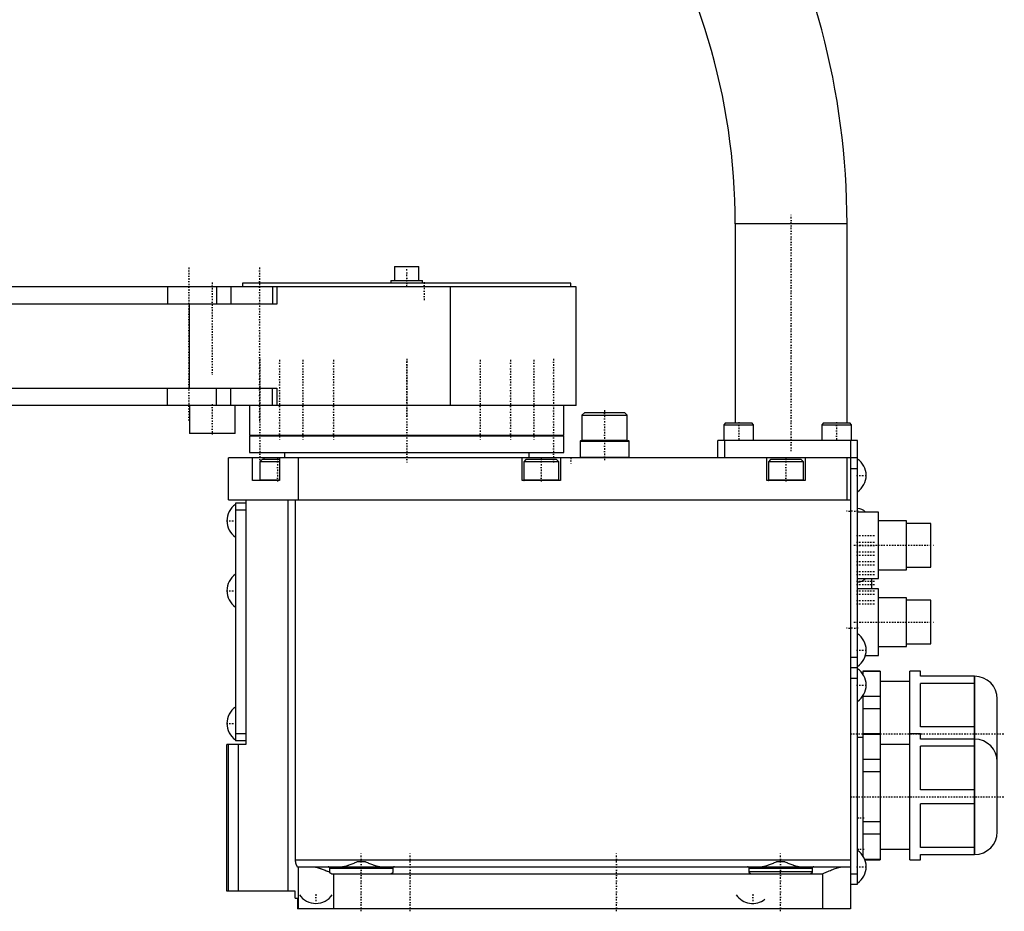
# Model space of a CAD drawing. Extents: x -392 to 171, y -1 to 595.
# Tile 2 of 3: x -111 to 171, y -1 to 254. Entities that reach past the tile are written whole.
import ezdxf

# ---------------------------------------------------------------- set-up
doc = ezdxf.new("R2010")
doc.units = 0
doc.linetypes.add('CENTER', pattern=[1.5, 0.45, -0.5, 0.05, -0.5])
doc.layers.add('AM_0', color=7, linetype='CONTINUOUS')
doc.layers.add('AM_7', color=7, linetype='CENTER')

msp = doc.modelspace()

# ---------------------------------------------------------------- linework, layer by layer
at = {"layer": 'AM_0', "color": 7, "linetype": 'CONTINUOUS'}
for p, q in [((94, 196), (94, 139)), ((126, 196), (94, 196)), ((126, 139), (126, 196)), ((-3.5, 183.8), (-3.5, 179.8)), ((-3.5, 183.8), (3.5, 183.8)), ((3.5, 179.8), (3.5, 183.8)), ((48.48, 178), (-264, 178)), ((-68.45, 178), (-68.45, 173)), ((-54.43, 178), (-54.43, 173)), ((-50.31, 178), (-50.31, 173)), ((-47, 179), (-47, 178)), ((47, 179), (-47, 179)), ((-38.37, 178), (-38.37, 173)), ((-37.21, 178), (-37.21, 173)), ((-4.5, 179.8), (-4.5, 179)), ((-4.5, 179.8), (4.5, 179.8)), ((4.5, 179), (4.5, 179.8)), ((12.56, 144), (12.56, 178)), ((47, 178), (47, 179)), ((48.48, 176), (48.48, 178)), ((48.5, 176), (48.48, 176)), ((48.5, 146), (48.5, 176)), ((-37.21, 173), (-190.84, 173)), ((-62.15, 149), (-62.15, 173)), ((-190.84, 149), (-37.21, 149)), ((-68.45, 144), (-68.45, 149)), ((-54.43, 144), (-54.43, 149)), ((-50.31, 144), (-50.31, 149)), ((-38.37, 144), (-38.37, 149)), ((-37.21, 149), (-37.21, 144)), ((48.48, 144), (-264, 144)), ((-62.13, 144), (-62.13, 136)), ((-49.13, 136), (-49.13, 144)), ((-45, 144), (-45, 135.5)), ((45, 135.5), (45, 144)), ((48.48, 146), (48.5, 146)), ((48.48, 144), (48.48, 146)), ((50.92, 142), (50.12, 141.2)), ((50.12, 141.2), (50.12, 134.1)), ((50.12, 141.2), (63.12, 141.2)), ((50.92, 142), (62.32, 142)), ((63.12, 141.2), (62.32, 142)), ((63.12, 134.1), (63.12, 141.2)), ((91.25, 139), (90.75, 138.5)), ((90.75, 138.5), (90.75, 134.1)), ((90.75, 138.5), (99.25, 138.5)), ((91.25, 139), (98.75, 139)), ((99.25, 138.5), (98.75, 139)), ((99.25, 134.1), (99.25, 138.5)), ((119.25, 139), (118.75, 138.5)), ((118.75, 138.5), (118.75, 134.1)), ((118.75, 138.5), (127.25, 138.5)), ((119.25, 139), (126.75, 139)), ((127.25, 138.5), (126.75, 139)), ((127.25, 134.1), (127.25, 138.5)), ((-49.13, 136), (-62.13, 136)), ((-45, 135.5), (45, 135.5)), ((-45, 135.3), (-45, 130.5)), ((-45, 135.3), (45, 135.3)), ((-40.98, 135.5), (-40.98, 135.3)), ((-35.87, 135.3), (-35.87, 135.5)), ((-35.13, 135.5), (-35.13, 135.3)), ((-29.51, 135.3), (-29.51, 135.5)), ((-28.46, 135.5), (-28.46, 135.3)), ((-21.14, 135.3), (-21.14, 135.5)), ((-19.85, 135.5), (-19.85, 135.3)), ((-1.42, 135.3), (-1.42, 135.5)), ((1.42, 135.5), (1.42, 135.3)), ((19.85, 135.3), (19.85, 135.5)), ((21.14, 135.5), (21.14, 135.3)), ((28.46, 135.3), (28.46, 135.5)), ((29.51, 135.5), (29.51, 135.3)), ((35.13, 135.3), (35.13, 135.5)), ((35.87, 135.5), (35.87, 135.3)), ((40.98, 135.3), (40.98, 135.5)), ((45, 130.5), (45, 135.3)), ((49.82, 134), (49.62, 133.8)), ((49.62, 133.8), (49.62, 129.2)), ((49.62, 133.8), (63.62, 133.8)), ((49.82, 134), (63.42, 134)), ((50.12, 134.1), (50.22, 134)), ((50.12, 134.1), (63.12, 134.1)), ((63.03, 134), (63.12, 134.1)), ((63.62, 133.8), (63.42, 134)), ((63.62, 129.2), (63.62, 133.8)), ((89, 129), (89, 134)), ((129, 134), (89, 134)), ((90.75, 134.1), (99.25, 134.1)), ((91, 129), (91, 134)), ((118.75, 134.1), (127.25, 134.1)), ((127, 134), (127, 0)), ((129, 7), (129, 134)), ((-45, 130.5), (45, 130.5)), ((-35, 130.5), (-35, 129)), ((35, 129), (35, 130.5)), ((-51, 117), (-51, 129)), ((129, 129), (-51, 129)), ((-44.14, 122.5), (-44.14, 129)), ((-41.4, 128.5), (-42, 127.9)), ((-42, 127.9), (-42, 122.6)), ((-36.36, 127.9), (-42, 127.9)), ((-36.36, 128.5), (-41.4, 128.5)), ((-40.89, 129), (-40.89, 128.5)), ((-36.36, 129), (-36.36, 122.5)), ((-31, 117), (-31, 129)), ((33, 122.5), (33, 129)), ((34.1, 128.5), (33.5, 127.9)), ((33.5, 127.9), (33.5, 122.6)), ((43.5, 127.9), (33.5, 127.9)), ((42.9, 128.5), (34.1, 128.5)), ((43.5, 127.9), (42.9, 128.5)), ((43.5, 122.6), (43.5, 127.9)), ((44, 129), (44, 122.5)), ((49.62, 129.2), (49.82, 129)), ((49.62, 129.2), (63.62, 129.2)), ((63.42, 129), (63.62, 129.2)), ((103, 122.5), (103, 129)), ((104.1, 128.5), (103.5, 127.9)), ((103.5, 127.9), (103.5, 122.6)), ((113.5, 127.9), (103.5, 127.9)), ((112.9, 128.5), (104.1, 128.5)), ((113.5, 127.9), (112.9, 128.5)), ((113.5, 122.6), (113.5, 127.9)), ((114, 129), (114, 122.5)), ((126, 117), (126, 129)), ((127, 126), (129, 126)), ((-36.36, 122.5), (-44.14, 122.5)), ((-36.36, 122.6), (-42, 122.6)), ((44, 122.5), (33, 122.5)), ((43.5, 122.6), (33.5, 122.6)), ((114, 122.5), (103, 122.5)), ((113.5, 122.6), (103.5, 122.6)), ((-51, 117), (127, 117)), ((-46, 116), (-49, 116)), ((-49, 116), (-49, 48)), ((-46, 117), (-46, 47)), ((-33.91, 5), (-33.91, 117)), ((-31.9, 117), (-31.9, 14)), ((-46, 114), (-49, 114)), ((135, 113.5), (129, 113.5)), ((135, 94.5), (135, 113.5)), ((143, 111), (135, 111)), ((143, 97), (143, 111)), ((150, 110.25), (143, 110.25)), ((150, 97.75), (150, 110.25)), ((135, 97), (143, 97)), ((143, 97.75), (150, 97.75)), ((129, 94.5), (135, 94.5)), ((133.1, 91.5), (133.1, 94.5)), ((135, 91.5), (129, 91.5)), ((135, 72.5), (135, 91.5)), ((143, 89), (135, 89)), ((143, 75), (143, 89)), ((150, 88.25), (143, 88.25)), ((150, 75.75), (150, 88.25)), ((135, 75), (143, 75)), ((143, 75.75), (150, 75.75)), ((127, 72), (129, 72)), ((131.27, 72.5), (135, 72.5)), ((127, 69), (129, 69)), ((135.5, 68), (130.5, 68)), ((130.5, 68), (130.5, 67.17)), ((135.5, 67.89), (130.5, 67.89)), ((135.5, 68), (135.5, 14)), ((147, 68), (144, 68)), ((144, 14), (144, 68)), ((147, 66.5), (147, 68)), ((127, 66), (129, 66)), ((144, 65), (135.5, 65)), ((162.51, 66.5), (147, 66.5)), ((162.47, 66.5), (162.47, 15.5)), ((162.51, 15.5), (162.51, 66.5)), ((147, 52.02), (147, 64.48)), ((162.47, 64.48), (147, 64.48)), ((130.5, 60.83), (130.5, 15.17)), ((135.5, 60.69), (130.5, 60.69)), ((169, 21.99), (169, 60.01)), ((135.5, 57.19), (130.5, 57.19)), ((162.47, 52.02), (147, 52.02)), ((-46, 50), (-49, 50)), ((-46, 48), (-49, 48)), ((130.5, 49), (129, 49)), ((135.5, 50), (130.5, 50)), ((135.5, 49.89), (130.5, 49.89)), ((147, 50), (144, 50)), ((147, 48.5), (147, 50)), ((162.51, 48.5), (147, 48.5)), ((-51.5, 5), (-51.5, 47)), ((-46, 47), (-51.5, 47)), ((-51.04, 5), (-51.04, 47)), ((-48.13, 5), (-48.13, 47)), ((144, 47), (135.5, 47)), ((162.47, 46.48), (147, 46.48)), ((147, 34.02), (147, 46.48)), ((135.5, 42.69), (130.5, 42.69)), ((135.5, 39.19), (130.5, 39.19)), ((162.47, 34.02), (147, 34.02)), ((162.47, 29.98), (147, 29.98)), ((147, 17.52), (147, 29.98)), ((135.5, 24.81), (130.5, 24.81)), ((135.5, 21.31), (130.5, 21.31)), ((135.5, 17), (144, 17)), ((162.47, 17.52), (147, 17.52)), ((135.5, 14.11), (131.06, 14.11)), ((147, 15.5), (162.51, 15.5)), ((147, 14), (147, 15.5)), ((-31.9, 14), (127, 14)), ((-31.23, 12), (127, 12)), ((-31, 0), (-31, 12)), ((-4, 11.5), (-22, 11.5)), ((-22, 10.5), (-22, 11.5)), ((-14.1, 13.5), (-11.9, 13.5)), ((-4, 11.5), (-4, 10.5)), ((116, 11.5), (98, 11.5)), ((98, 10.5), (98, 11.5)), ((105.9, 13.5), (108.1, 13.5)), ((116, 11.5), (116, 10.5)), ((131.11, 14), (135.5, 14)), ((144, 14), (147, 14)), ((-21.5, 10), (119, 10)), ((-21, 10), (-21, 0)), ((116, 10.5), (98, 10.5)), ((119, 10), (119, 0)), ((127, 10), (129, 10)), ((127, 7), (129, 7)), ((-31.9, 5), (-51.5, 5)), ((-31.9, 3), (-31.9, 5)), ((-31.9, 3), (-31.3, 3)), ((-31.3, 3), (-31.3, 0)), ((127, 0), (-31.3, 0))]:
    msp.add_line(p, q, dxfattribs=at)
for points in [[(-31.9, 14, 0), (-31.9, 13.99, 0), (-31.9, 13.96, 0), (-31.9, 13.93, 0), (-31.9, 13.91, 0), (-31.9, 13.9, 0), (-31.9, 13.87, 0), (-31.89, 13.84, 0), (-31.89, 13.81, 0), (-31.89, 13.78, 0), (-31.89, 13.75, 0), (-31.89, 13.74, 0), (-31.89, 13.72, 0), (-31.89, 13.69, 0), (-31.88, 13.67, 0), (-31.88, 13.64, 0), (-31.88, 13.61, 0), (-31.88, 13.58, 0), (-31.88, 13.56, 0), (-31.87, 13.55, 0), (-31.87, 13.52, 0), (-31.87, 13.49, 0), (-31.87, 13.48, 0), (-31.86, 13.46, 0), (-31.86, 13.43, 0), (-31.86, 13.4, 0), (-31.85, 13.39, 0), (-31.85, 13.38, 0), (-31.85, 13.35, 0), (-31.84, 13.32, 0), (-31.84, 13.29, 0), (-31.83, 13.26, 0), (-31.83, 13.24, 0), (-31.83, 13.22, 0), (-31.82, 13.21, 0), (-31.82, 13.18, 0), (-31.81, 13.15, 0), (-31.81, 13.13, 0), (-31.8, 13.1, 0), (-31.8, 13.07, 0), (-31.79, 13.06, 0), (-31.79, 13.05, 0), (-31.79, 13.02, 0), (-31.78, 13, 0), (-31.77, 12.97, 0), (-31.77, 12.94, 0), (-31.76, 12.92, 0), (-31.76, 12.91, 0), (-31.75, 12.9, 0), (-31.75, 12.87, 0), (-31.74, 12.85, 0), (-31.73, 12.82, 0), (-31.73, 12.8, 0), (-31.72, 12.78, 0), (-31.72, 12.77, 0), (-31.71, 12.75, 0), (-31.7, 12.73, 0), (-31.7, 12.71, 0), (-31.69, 12.69, 0), (-31.68, 12.67, 0), (-31.68, 12.65, 0), (-31.67, 12.64, 0), (-31.67, 12.63, 0), (-31.66, 12.61, 0), (-31.65, 12.59, 0), (-31.65, 12.58, 0), (-31.65, 12.57, 0), (-31.64, 12.55, 0), (-31.63, 12.53, 0), (-31.63, 12.52, 0), (-31.62, 12.51, 0), (-31.61, 12.49, 0), (-31.61, 12.47, 0), (-31.6, 12.45, 0), (-31.59, 12.44, 0), (-31.58, 12.42, 0), (-31.58, 12.41, 0), (-31.58, 12.4, 0), (-31.57, 12.38, 0), (-31.56, 12.37, 0), (-31.55, 12.35, 0), (-31.54, 12.33, 0), (-31.53, 12.32, 0), (-31.53, 12.31, 0), (-31.53, 12.3, 0), (-31.52, 12.29, 0), (-31.51, 12.27, 0), (-31.5, 12.26, 0), (-31.49, 12.24, 0), (-31.48, 12.23, 0), (-31.48, 12.22, 0), (-31.48, 12.22, 0), (-31.47, 12.2, 0), (-31.46, 12.19, 0), (-31.45, 12.18, 0), (-31.44, 12.17, 0), (-31.43, 12.16, 0), (-31.43, 12.15, 0), (-31.43, 12.14, 0), (-31.42, 12.13, 0), (-31.41, 12.12, 0), (-31.4, 12.11, 0), (-31.39, 12.1, 0), (-31.39, 12.1, 0), (-31.38, 12.09, 0), (-31.38, 12.09, 0), (-31.37, 12.08, 0), (-31.36, 12.07, 0), (-31.36, 12.07, 0), (-31.35, 12.06, 0), (-31.35, 12.06, 0), (-31.34, 12.05, 0), (-31.33, 12.05, 0), (-31.33, 12.04, 0), (-31.32, 12.04, 0), (-31.32, 12.03, 0), (-31.31, 12.03, 0), (-31.3, 12.02, 0), (-31.29, 12.02, 0), (-31.29, 12.02, 0), (-31.29, 12.01, 0), (-31.28, 12.01, 0), (-31.27, 12.01, 0), (-31.27, 12.01, 0), (-31.26, 12, 0), (-31.25, 12, 0), (-31.25, 12, 0), (-31.25, 12, 0), (-31.24, 12, 0), (-31.23, 12, 0), (-31.23, 12, 0)], [(-27, 12, 0), (-26.88, 12, 0), (-26.63, 11.98, 0), (-26.37, 11.95, 0), (-26.25, 11.93, 0), (-26.11, 11.91, 0), (-25.85, 11.86, 0), (-25.58, 11.79, 0), (-25.31, 11.72, 0), (-25.03, 11.63, 0), (-24.75, 11.54, 0), (-24.61, 11.5, 0), (-24.46, 11.45, 0), (-24.18, 11.34, 0), (-23.89, 11.23, 0), (-23.6, 11.12, 0), (-23.31, 11, 0), (-23.02, 10.88, 0), (-22.87, 10.82, 0), (-22.72, 10.76, 0), (-22.43, 10.63, 0), (-22.14, 10.51, 0), (-22, 10.44, 0)], [(-22, 11.5, 0), (-22, 11.5, 0), (-22, 11.51, 0), (-22, 11.52, 0), (-22, 11.53, 0), (-22, 11.53, 0), (-22, 11.54, 0), (-22, 11.55, 0), (-22, 11.56, 0), (-22, 11.57, 0), (-22.01, 11.58, 0), (-22.01, 11.58, 0), (-22.01, 11.58, 0), (-22.01, 11.59, 0), (-22.01, 11.6, 0), (-22.02, 11.63, 0), (-22.02, 11.65, 0), (-22.03, 11.68, 0), (-22.05, 11.72, 0), (-22.07, 11.76, 0), (-22.1, 11.8, 0), (-22.13, 11.83, 0), (-22.16, 11.86, 0), (-22.17, 11.88, 0), (-22.19, 11.89, 0), (-22.22, 11.92, 0), (-22.26, 11.94, 0), (-22.29, 11.96, 0), (-22.33, 11.97, 0), (-22.37, 11.98, 0), (-22.39, 11.99, 0), (-22.41, 11.99, 0), (-22.44, 12, 0), (-22.48, 12, 0), (-22.5, 12, 0)], [(-18.83, 12, 0), (-18.72, 12, 0), (-18.48, 12.02, 0), (-18.24, 12.05, 0), (-18.12, 12.06, 0), (-18, 12.09, 0), (-17.75, 12.14, 0), (-17.49, 12.2, 0), (-17.23, 12.27, 0), (-16.97, 12.35, 0), (-16.71, 12.44, 0), (-16.57, 12.48, 0), (-16.44, 12.53, 0), (-16.17, 12.63, 0), (-15.89, 12.73, 0), (-15.62, 12.84, 0), (-15.34, 12.96, 0), (-15.07, 13.07, 0), (-14.93, 13.13, 0), (-14.79, 13.19, 0), (-14.51, 13.32, 0), (-14.23, 13.44, 0), (-14.1, 13.5, 0)], [(-11.9, 13.5, 0), (-11.77, 13.44, 0), (-11.49, 13.32, 0), (-11.21, 13.19, 0), (-11.07, 13.13, 0), (-10.93, 13.07, 0), (-10.66, 12.96, 0), (-10.38, 12.84, 0), (-10.11, 12.73, 0), (-9.83, 12.63, 0), (-9.56, 12.53, 0), (-9.43, 12.48, 0), (-9.29, 12.44, 0), (-9.03, 12.35, 0), (-8.77, 12.27, 0), (-8.51, 12.2, 0), (-8.25, 12.14, 0), (-8, 12.09, 0), (-7.88, 12.06, 0), (-7.76, 12.05, 0), (-7.52, 12.02, 0), (-7.28, 12, 0), (-7.17, 12, 0)], [(-3.5, 12, 0), (-3.52, 12, 0), (-3.56, 12, 0), (-3.59, 11.99, 0), (-3.61, 11.99, 0), (-3.63, 11.98, 0), (-3.67, 11.97, 0), (-3.71, 11.96, 0), (-3.74, 11.94, 0), (-3.78, 11.92, 0), (-3.81, 11.89, 0), (-3.83, 11.88, 0), (-3.84, 11.86, 0), (-3.87, 11.83, 0), (-3.9, 11.8, 0), (-3.93, 11.76, 0), (-3.95, 11.72, 0), (-3.97, 11.68, 0), (-3.98, 11.65, 0), (-3.98, 11.63, 0), (-3.99, 11.6, 0), (-3.99, 11.59, 0), (-3.99, 11.58, 0), (-3.99, 11.58, 0), (-3.99, 11.58, 0), (-4, 11.57, 0), (-4, 11.56, 0), (-4, 11.55, 0), (-4, 11.54, 0), (-4, 11.53, 0), (-4, 11.53, 0), (-4, 11.52, 0), (-4, 11.51, 0), (-4, 11.5, 0), (-4, 11.5, 0)], [(98, 11.5, 0), (98, 11.5, 0), (98, 11.51, 0), (98, 11.52, 0), (98, 11.53, 0), (98, 11.53, 0), (98, 11.54, 0), (98, 11.55, 0), (98, 11.56, 0), (98, 11.57, 0), (97.99, 11.58, 0), (97.99, 11.58, 0), (97.99, 11.58, 0), (97.99, 11.59, 0), (97.99, 11.6, 0), (97.98, 11.63, 0), (97.98, 11.65, 0), (97.97, 11.68, 0), (97.95, 11.72, 0), (97.93, 11.76, 0), (97.9, 11.8, 0), (97.87, 11.83, 0), (97.84, 11.86, 0), (97.83, 11.88, 0), (97.81, 11.89, 0), (97.78, 11.92, 0), (97.74, 11.94, 0), (97.71, 11.96, 0), (97.67, 11.97, 0), (97.63, 11.98, 0), (97.61, 11.99, 0), (97.59, 11.99, 0), (97.56, 12, 0), (97.52, 12, 0), (97.5, 12, 0)], [(101.17, 12, 0), (101.28, 12, 0), (101.52, 12.02, 0), (101.76, 12.05, 0), (101.88, 12.06, 0), (102, 12.09, 0), (102.25, 12.14, 0), (102.51, 12.2, 0), (102.77, 12.27, 0), (103.03, 12.35, 0), (103.29, 12.44, 0), (103.43, 12.48, 0), (103.56, 12.53, 0), (103.83, 12.63, 0), (104.11, 12.73, 0), (104.38, 12.84, 0), (104.66, 12.96, 0), (104.93, 13.07, 0), (105.07, 13.13, 0), (105.21, 13.19, 0), (105.49, 13.32, 0), (105.77, 13.44, 0), (105.9, 13.5, 0)], [(108.1, 13.5, 0), (108.23, 13.44, 0), (108.51, 13.32, 0), (108.79, 13.19, 0), (108.93, 13.13, 0), (109.07, 13.07, 0), (109.34, 12.96, 0), (109.62, 12.84, 0), (109.89, 12.73, 0), (110.17, 12.63, 0), (110.44, 12.53, 0), (110.57, 12.48, 0), (110.71, 12.44, 0), (110.97, 12.35, 0), (111.23, 12.27, 0), (111.49, 12.2, 0), (111.75, 12.14, 0), (112, 12.09, 0), (112.12, 12.06, 0), (112.24, 12.05, 0), (112.48, 12.02, 0), (112.72, 12, 0), (112.83, 12, 0)], [(116.5, 12, 0), (116.48, 12, 0), (116.44, 12, 0), (116.41, 11.99, 0), (116.39, 11.99, 0), (116.37, 11.98, 0), (116.33, 11.97, 0), (116.29, 11.96, 0), (116.26, 11.94, 0), (116.22, 11.92, 0), (116.19, 11.89, 0), (116.17, 11.88, 0), (116.16, 11.86, 0), (116.13, 11.83, 0), (116.1, 11.8, 0), (116.07, 11.76, 0), (116.05, 11.72, 0), (116.03, 11.68, 0), (116.02, 11.65, 0), (116.02, 11.63, 0), (116.01, 11.6, 0), (116.01, 11.59, 0), (116.01, 11.58, 0), (116.01, 11.58, 0), (116.01, 11.58, 0), (116, 11.57, 0), (116, 11.56, 0), (116, 11.55, 0), (116, 11.54, 0), (116, 11.53, 0), (116, 11.53, 0), (116, 11.52, 0), (116, 11.51, 0), (116, 11.5, 0), (116, 11.5, 0)], [(119, 10, 0), (119.17, 10.07, 0), (119.5, 10.23, 0), (119.85, 10.38, 0), (120.02, 10.45, 0), (120.19, 10.53, 0), (120.54, 10.68, 0), (120.89, 10.83, 0), (121.24, 10.97, 0), (121.58, 11.12, 0), (121.93, 11.25, 0), (122.1, 11.32, 0), (122.28, 11.38, 0), (122.62, 11.5, 0), (122.95, 11.61, 0), (123.29, 11.71, 0), (123.61, 11.8, 0), (123.93, 11.87, 0), (124.09, 11.91, 0), (124.25, 11.93, 0), (124.55, 11.97, 0), (124.73, 11.99, 0), (124.78, 11.99, 0), (124.83, 12, 0), (124.85, 12, 0), (124.88, 12, 0), (124.93, 12, 0), (124.98, 12, 0), (125, 12, 0)], [(-22, 10.44, 0), (-22, 10.45, 0), (-22, 10.47, 0), (-22, 10.49, 0), (-22, 10.5, 0)], [(-21.5, 10, 0), (-21.5, 10, 0), (-21.51, 10, 0), (-21.52, 10, 0), (-21.52, 10, 0), (-21.52, 10, 0), (-21.53, 10, 0), (-21.54, 10, 0), (-21.54, 10, 0), (-21.55, 10, 0), (-21.56, 10, 0), (-21.56, 10, 0), (-21.56, 10, 0), (-21.57, 10, 0), (-21.58, 10.01, 0), (-21.58, 10.01, 0), (-21.59, 10.01, 0), (-21.6, 10.01, 0), (-21.6, 10.01, 0), (-21.6, 10.01, 0), (-21.61, 10.01, 0), (-21.62, 10.01, 0), (-21.62, 10.01, 0), (-21.62, 10.02, 0), (-21.63, 10.02, 0), (-21.64, 10.02, 0), (-21.64, 10.02, 0), (-21.64, 10.02, 0), (-21.65, 10.02, 0), (-21.65, 10.02, 0), (-21.66, 10.03, 0), (-21.67, 10.03, 0), (-21.67, 10.03, 0), (-21.68, 10.03, 0), (-21.68, 10.03, 0), (-21.69, 10.04, 0), (-21.69, 10.04, 0), (-21.7, 10.04, 0), (-21.71, 10.04, 0), (-21.71, 10.05, 0), (-21.72, 10.05, 0), (-21.72, 10.05, 0), (-21.72, 10.05, 0), (-21.73, 10.06, 0), (-21.74, 10.06, 0), (-21.74, 10.06, 0), (-21.75, 10.07, 0), (-21.75, 10.07, 0), (-21.75, 10.07, 0), (-21.76, 10.07, 0), (-21.77, 10.08, 0), (-21.77, 10.08, 0), (-21.78, 10.08, 0), (-21.78, 10.09, 0), (-21.79, 10.09, 0), (-21.79, 10.09, 0), (-21.79, 10.1, 0), (-21.8, 10.1, 0), (-21.8, 10.1, 0), (-21.81, 10.11, 0), (-21.82, 10.11, 0), (-21.82, 10.11, 0), (-21.82, 10.12, 0), (-21.83, 10.12, 0), (-21.83, 10.12, 0), (-21.83, 10.13, 0), (-21.84, 10.13, 0), (-21.84, 10.13, 0), (-21.85, 10.14, 0), (-21.85, 10.14, 0), (-21.85, 10.14, 0), (-21.85, 10.15, 0), (-21.86, 10.15, 0), (-21.86, 10.16, 0), (-21.87, 10.16, 0), (-21.87, 10.17, 0), (-21.87, 10.17, 0), (-21.88, 10.17, 0), (-21.88, 10.18, 0), (-21.89, 10.18, 0), (-21.89, 10.19, 0), (-21.89, 10.19, 0), (-21.9, 10.2, 0), (-21.9, 10.2, 0), (-21.9, 10.2, 0), (-21.91, 10.21, 0), (-21.91, 10.21, 0), (-21.91, 10.22, 0), (-21.92, 10.22, 0), (-21.92, 10.23, 0), (-21.92, 10.23, 0), (-21.92, 10.24, 0), (-21.93, 10.24, 0), (-21.93, 10.25, 0), (-21.93, 10.25, 0), (-21.94, 10.26, 0), (-21.94, 10.27, 0), (-21.94, 10.27, 0), (-21.94, 10.27, 0), (-21.95, 10.28, 0), (-21.95, 10.28, 0), (-21.95, 10.29, 0), (-21.96, 10.3, 0), (-21.96, 10.3, 0), (-21.96, 10.31, 0), (-21.96, 10.31, 0), (-21.96, 10.32, 0), (-21.97, 10.32, 0), (-21.97, 10.32, 0), (-21.97, 10.33, 0), (-21.97, 10.33, 0), (-21.97, 10.34, 0), (-21.98, 10.34, 0), (-21.98, 10.35, 0), (-21.98, 10.35, 0), (-21.98, 10.36, 0), (-21.98, 10.37, 0), (-21.98, 10.37, 0), (-21.99, 10.38, 0), (-21.99, 10.38, 0), (-21.99, 10.39, 0), (-21.99, 10.39, 0), (-21.99, 10.4, 0), (-21.99, 10.41, 0), (-21.99, 10.41, 0), (-21.99, 10.42, 0), (-21.99, 10.42, 0), (-21.99, 10.43, 0), (-22, 10.43, 0), (-22, 10.44, 0), (-22, 10.44, 0)], [(-4, 10.5, 0), (-4, 10.5, 0), (-4, 10.49, 0), (-4, 10.48, 0), (-4, 10.48, 0), (-4, 10.48, 0), (-4, 10.47, 0), (-4, 10.46, 0), (-4, 10.46, 0), (-4, 10.45, 0), (-4, 10.44, 0), (-4, 10.44, 0), (-4, 10.43, 0), (-4.01, 10.43, 0), (-4.01, 10.42, 0), (-4.01, 10.41, 0), (-4.01, 10.41, 0), (-4.01, 10.4, 0), (-4.01, 10.4, 0), (-4.01, 10.39, 0), (-4.01, 10.38, 0), (-4.02, 10.38, 0), (-4.02, 10.37, 0), (-4.02, 10.37, 0), (-4.02, 10.36, 0), (-4.02, 10.36, 0), (-4.02, 10.35, 0), (-4.02, 10.35, 0), (-4.03, 10.34, 0), (-4.03, 10.34, 0), (-4.03, 10.33, 0), (-4.03, 10.32, 0), (-4.04, 10.31, 0), (-4.04, 10.31, 0), (-4.04, 10.31, 0), (-4.04, 10.3, 0), (-4.04, 10.29, 0), (-4.05, 10.29, 0), (-4.05, 10.28, 0), (-4.05, 10.27, 0), (-4.06, 10.27, 0), (-4.06, 10.27, 0), (-4.06, 10.26, 0), (-4.06, 10.25, 0), (-4.07, 10.25, 0), (-4.07, 10.24, 0), (-4.08, 10.24, 0), (-4.08, 10.23, 0), (-4.08, 10.23, 0), (-4.08, 10.22, 0), (-4.09, 10.22, 0), (-4.09, 10.21, 0), (-4.1, 10.21, 0), (-4.1, 10.2, 0), (-4.1, 10.2, 0), (-4.1, 10.19, 0), (-4.11, 10.19, 0), (-4.11, 10.18, 0), (-4.12, 10.18, 0), (-4.12, 10.17, 0), (-4.13, 10.17, 0), (-4.13, 10.16, 0), (-4.13, 10.16, 0), (-4.14, 10.16, 0), (-4.14, 10.15, 0), (-4.14, 10.15, 0), (-4.15, 10.15, 0), (-4.15, 10.14, 0), (-4.16, 10.14, 0), (-4.16, 10.13, 0), (-4.16, 10.13, 0), (-4.17, 10.13, 0), (-4.17, 10.12, 0), (-4.18, 10.12, 0), (-4.18, 10.11, 0), (-4.19, 10.11, 0), (-4.19, 10.11, 0), (-4.2, 10.1, 0), (-4.2, 10.1, 0), (-4.21, 10.09, 0), (-4.21, 10.09, 0), (-4.22, 10.09, 0), (-4.23, 10.08, 0), (-4.23, 10.08, 0), (-4.23, 10.08, 0), (-4.24, 10.07, 0), (-4.24, 10.07, 0), (-4.25, 10.07, 0), (-4.26, 10.06, 0), (-4.26, 10.06, 0), (-4.27, 10.06, 0), (-4.27, 10.06, 0), (-4.28, 10.05, 0), (-4.28, 10.05, 0), (-4.29, 10.05, 0), (-4.3, 10.04, 0), (-4.3, 10.04, 0), (-4.31, 10.04, 0), (-4.31, 10.04, 0), (-4.32, 10.03, 0), (-4.32, 10.03, 0), (-4.33, 10.03, 0), (-4.34, 10.03, 0), (-4.35, 10.02, 0), (-4.35, 10.02, 0), (-4.35, 10.02, 0), (-4.36, 10.02, 0), (-4.37, 10.02, 0), (-4.37, 10.02, 0), (-4.37, 10.02, 0), (-4.38, 10.01, 0), (-4.39, 10.01, 0), (-4.39, 10.01, 0), (-4.4, 10.01, 0), (-4.4, 10.01, 0), (-4.41, 10.01, 0), (-4.42, 10.01, 0), (-4.42, 10.01, 0), (-4.43, 10, 0), (-4.44, 10, 0), (-4.44, 10, 0), (-4.45, 10, 0), (-4.45, 10, 0), (-4.46, 10, 0), (-4.47, 10, 0), (-4.48, 10, 0), (-4.48, 10, 0), (-4.48, 10, 0), (-4.49, 10, 0), (-4.5, 10, 0), (-4.5, 10, 0)], [(98.5, 10, 0), (98.5, 10, 0), (98.49, 10, 0), (98.48, 10, 0), (98.48, 10, 0), (98.48, 10, 0), (98.47, 10, 0), (98.46, 10, 0), (98.45, 10, 0), (98.45, 10, 0), (98.44, 10, 0), (98.44, 10, 0), (98.43, 10, 0), (98.42, 10.01, 0), (98.42, 10.01, 0), (98.41, 10.01, 0), (98.4, 10.01, 0), (98.4, 10.01, 0), (98.39, 10.01, 0), (98.39, 10.01, 0), (98.38, 10.01, 0), (98.37, 10.02, 0), (98.37, 10.02, 0), (98.37, 10.02, 0), (98.36, 10.02, 0), (98.35, 10.02, 0), (98.35, 10.02, 0), (98.35, 10.02, 0), (98.34, 10.03, 0), (98.33, 10.03, 0), (98.32, 10.03, 0), (98.32, 10.03, 0), (98.31, 10.04, 0), (98.31, 10.04, 0), (98.3, 10.04, 0), (98.3, 10.04, 0), (98.29, 10.05, 0), (98.28, 10.05, 0), (98.28, 10.05, 0), (98.27, 10.06, 0), (98.27, 10.06, 0), (98.26, 10.06, 0), (98.26, 10.06, 0), (98.25, 10.07, 0), (98.24, 10.07, 0), (98.24, 10.07, 0), (98.23, 10.08, 0), (98.23, 10.08, 0), (98.23, 10.08, 0), (98.22, 10.09, 0), (98.21, 10.09, 0), (98.21, 10.09, 0), (98.2, 10.1, 0), (98.2, 10.1, 0), (98.19, 10.11, 0), (98.19, 10.11, 0), (98.18, 10.11, 0), (98.18, 10.12, 0), (98.17, 10.12, 0), (98.17, 10.13, 0), (98.16, 10.13, 0), (98.16, 10.13, 0), (98.16, 10.14, 0), (98.15, 10.14, 0), (98.15, 10.15, 0), (98.14, 10.15, 0), (98.14, 10.15, 0), (98.14, 10.16, 0), (98.13, 10.16, 0), (98.13, 10.16, 0), (98.13, 10.17, 0), (98.12, 10.17, 0), (98.12, 10.18, 0), (98.11, 10.18, 0), (98.11, 10.19, 0), (98.1, 10.19, 0), (98.1, 10.2, 0), (98.1, 10.2, 0), (98.1, 10.21, 0), (98.09, 10.21, 0), (98.09, 10.22, 0), (98.08, 10.22, 0), (98.08, 10.23, 0), (98.08, 10.23, 0), (98.08, 10.24, 0), (98.07, 10.24, 0), (98.07, 10.25, 0), (98.06, 10.25, 0), (98.06, 10.26, 0), (98.06, 10.27, 0), (98.06, 10.27, 0), (98.05, 10.27, 0), (98.05, 10.28, 0), (98.05, 10.29, 0), (98.04, 10.29, 0), (98.04, 10.3, 0), (98.04, 10.31, 0), (98.04, 10.31, 0), (98.04, 10.31, 0), (98.03, 10.32, 0), (98.03, 10.33, 0), (98.03, 10.34, 0), (98.03, 10.34, 0), (98.02, 10.35, 0), (98.02, 10.35, 0), (98.02, 10.36, 0), (98.02, 10.36, 0), (98.02, 10.37, 0), (98.02, 10.37, 0), (98.02, 10.38, 0), (98.01, 10.38, 0), (98.01, 10.39, 0), (98.01, 10.4, 0), (98.01, 10.4, 0), (98.01, 10.41, 0), (98.01, 10.41, 0), (98.01, 10.42, 0), (98.01, 10.43, 0), (98, 10.43, 0), (98, 10.44, 0), (98, 10.44, 0), (98, 10.45, 0), (98, 10.46, 0), (98, 10.46, 0), (98, 10.47, 0), (98, 10.48, 0), (98, 10.48, 0), (98, 10.48, 0), (98, 10.49, 0), (98, 10.5, 0), (98, 10.5, 0)], [(116, 10.5, 0), (116, 10.5, 0), (116, 10.49, 0), (116, 10.48, 0), (116, 10.48, 0), (116, 10.48, 0), (116, 10.47, 0), (116, 10.46, 0), (116, 10.46, 0), (116, 10.45, 0), (116, 10.44, 0), (116, 10.44, 0), (116, 10.43, 0), (115.99, 10.43, 0), (115.99, 10.42, 0), (115.99, 10.41, 0), (115.99, 10.41, 0), (115.99, 10.4, 0), (115.99, 10.4, 0), (115.99, 10.39, 0), (115.99, 10.38, 0), (115.98, 10.38, 0), (115.98, 10.37, 0), (115.98, 10.37, 0), (115.98, 10.36, 0), (115.98, 10.36, 0), (115.98, 10.35, 0), (115.98, 10.35, 0), (115.97, 10.34, 0), (115.97, 10.34, 0), (115.97, 10.33, 0), (115.97, 10.32, 0), (115.96, 10.31, 0), (115.96, 10.31, 0), (115.96, 10.31, 0), (115.96, 10.3, 0), (115.96, 10.29, 0), (115.95, 10.29, 0), (115.95, 10.28, 0), (115.95, 10.27, 0), (115.94, 10.27, 0), (115.94, 10.27, 0), (115.94, 10.26, 0), (115.94, 10.25, 0), (115.93, 10.25, 0), (115.93, 10.24, 0), (115.92, 10.24, 0), (115.92, 10.23, 0), (115.92, 10.23, 0), (115.92, 10.22, 0), (115.91, 10.22, 0), (115.91, 10.21, 0), (115.9, 10.21, 0), (115.9, 10.2, 0), (115.9, 10.2, 0), (115.9, 10.19, 0), (115.89, 10.19, 0), (115.89, 10.18, 0), (115.88, 10.18, 0), (115.88, 10.17, 0), (115.87, 10.17, 0), (115.87, 10.16, 0), (115.87, 10.16, 0), (115.86, 10.16, 0), (115.86, 10.15, 0), (115.86, 10.15, 0), (115.85, 10.15, 0), (115.85, 10.14, 0), (115.84, 10.14, 0), (115.84, 10.13, 0), (115.84, 10.13, 0), (115.83, 10.13, 0), (115.83, 10.12, 0), (115.82, 10.12, 0), (115.82, 10.11, 0), (115.81, 10.11, 0), (115.81, 10.11, 0), (115.8, 10.1, 0), (115.8, 10.1, 0), (115.79, 10.09, 0), (115.79, 10.09, 0), (115.78, 10.09, 0), (115.77, 10.08, 0), (115.77, 10.08, 0), (115.77, 10.08, 0), (115.76, 10.07, 0), (115.76, 10.07, 0), (115.75, 10.07, 0), (115.74, 10.06, 0), (115.74, 10.06, 0), (115.73, 10.06, 0), (115.73, 10.06, 0), (115.72, 10.05, 0), (115.72, 10.05, 0), (115.71, 10.05, 0), (115.7, 10.04, 0), (115.7, 10.04, 0), (115.69, 10.04, 0), (115.69, 10.04, 0), (115.68, 10.03, 0), (115.68, 10.03, 0), (115.67, 10.03, 0), (115.66, 10.03, 0), (115.65, 10.02, 0), (115.65, 10.02, 0), (115.65, 10.02, 0), (115.64, 10.02, 0), (115.63, 10.02, 0), (115.63, 10.02, 0), (115.63, 10.02, 0), (115.62, 10.01, 0), (115.61, 10.01, 0), (115.61, 10.01, 0), (115.6, 10.01, 0), (115.6, 10.01, 0), (115.59, 10.01, 0), (115.58, 10.01, 0), (115.58, 10.01, 0), (115.57, 10, 0), (115.56, 10, 0), (115.56, 10, 0), (115.55, 10, 0), (115.55, 10, 0), (115.54, 10, 0), (115.53, 10, 0), (115.52, 10, 0), (115.52, 10, 0), (115.52, 10, 0), (115.51, 10, 0), (115.5, 10, 0), (115.5, 10, 0)]]:
    msp.add_polyline3d(points, dxfattribs=at)
for centre, radius, start, end in [((-90, 196), 216, 0, 59.0267), ((-90, 196), 184, 0, 65.9453), ((90.85, 134.1), 0.1, 180, 270), ((99.15, 134.1), 0.1, 270, 0), ((118.85, 134.1), 0.1, 180, 270), ((127.15, 134.1), 0.1, 270, 0), ((125.8, 124), 5.67, 304.3588, 55.6412), ((-41.9, 122.6), 0.1, 180, 270), ((33.6, 122.6), 0.1, 180, 270), ((43.4, 122.6), 0.1, 270, 0), ((103.6, 122.6), 0.1, 180, 270), ((113.4, 122.6), 0.1, 270, 0), ((-45.8, 111), 5.67, 124.3588, 235.6412), ((129, 111.5), 3, 41.8103, 90), ((-45.8, 91), 5.67, 124.3588, 235.6412), ((129, 96.5), 3, 270, 318.1897), ((125.8, 74), 5.67, 304.3588, 55.6412), ((125.8, 64), 5.67, 304.3588, 55.6412), ((162.51, 60.01), 6.49, 0, 90), ((-45.8, 53), 5.67, 124.3588, 235.6412), ((162.51, 42.01), 6.49, 0, 90), ((162.51, 21.99), 6.49, 270, 0), ((125.8, 12), 5.67, 304.3588, 55.6412), ((-22.5, 11.5), 0.5, 0, 90), ((-3.5, 11.5), 0.5, 90, 180), ((97.5, 11.5), 0.5, 0, 90), ((116.5, 11.5), 0.5, 90, 180), ((-26, 7.17), 5.67, 213.9924, 326.0076), ((99, 7.17), 5.67, 213.9924, 308.1181)]:
    msp.add_arc(centre, radius, start, end, dxfattribs=at)
at = {"layer": 'AM_7', "color": 4, "linetype": 'CENTER'}
for p, q in [((110, 130.9), (110, 199.1)), ((-62.39, 183.5), (-62.39, 139.5)), ((-42.16, 183.5), (-42.16, 139.5)), ((0, 177.95), (0, 184.04)), ((-55.63, 179.2), (-55.63, 152.8)), ((5, 179.25), (5, 173.75)), ((-42, 157.35), (-42, 127.65)), ((-36.37, 157.03), (-36.37, 134.26)), ((-29.7, 157.03), (-29.7, 134.26)), ((-21, 157.03), (-21, 134.26)), ((0, 157.35), (0, 127.65)), ((0, 156.72), (0, 140.78)), ((21, 157.03), (21, 134.26)), ((29.7, 157.03), (29.7, 134.26)), ((36.37, 157.03), (36.37, 134.26)), ((42, 157.35), (42, 127.65)), ((-55.63, 144.4), (-55.63, 135.6)), ((56.62, 142.65), (56.62, 128.35)), ((95, 139.25), (95, 133.75)), ((123, 139.25), (123, 133.75)), ((-37, 128.8), (-37, 122.2)), ((38.5, 128.8), (38.5, 122.2)), ((47, 129.07), (47, 127.42)), ((108.5, 128.8), (108.5, 122.2)), ((128.67, 124), (131.6, 124)), ((129.15, 113.75), (125.85, 113.75)), ((-51.6, 111), (-48.67, 111)), ((128.75, 106.76), (134.25, 106.76)), ((128.75, 104.89), (134.25, 104.89)), ((127.95, 104), (151.05, 104)), ((128.75, 103.97), (134.25, 103.97)), ((128.75, 102.1), (134.25, 102.1)), ((128.75, 101.18), (134.25, 101.18)), ((128.75, 99.31), (134.25, 99.31)), ((128.75, 98.39), (134.25, 98.39)), ((128.75, 96.52), (134.25, 96.52)), ((128.75, 95.6), (134.25, 95.6)), ((128.75, 93.73), (134.25, 93.73)), ((-51.6, 91), (-48.67, 91)), ((128.75, 92.81), (134.25, 92.81)), ((128.75, 90.94), (134.25, 90.94)), ((128.75, 90.02), (134.25, 90.02)), ((128.75, 88.15), (134.25, 88.15)), ((128.75, 87.23), (134.25, 87.23)), ((127.95, 82), (151.05, 82)), ((129.15, 80.25), (125.85, 80.25)), ((128.67, 74), (131.6, 74)), ((128.67, 64), (131.6, 64)), ((-51.6, 53), (-48.67, 53)), ((127, 50), (171, 50)), ((127, 32), (171, 32)), ((128.9, 26), (131.1, 26)), ((128.9, 17), (131.1, 17)), ((-13, -0.75), (-13, 15.75)), ((1, -0.75), (1, 15.75)), ((60, -0.75), (60, 15.75)), ((107, -0.75), (107, 15.75)), ((128.67, 12), (131.6, 12)), ((-26, 4.12), (-26, 1.38)), ((99, 4.12), (99, 1.38))]:
    msp.add_line(p, q, dxfattribs=at)

doc.saveas('drawing.dxf')
